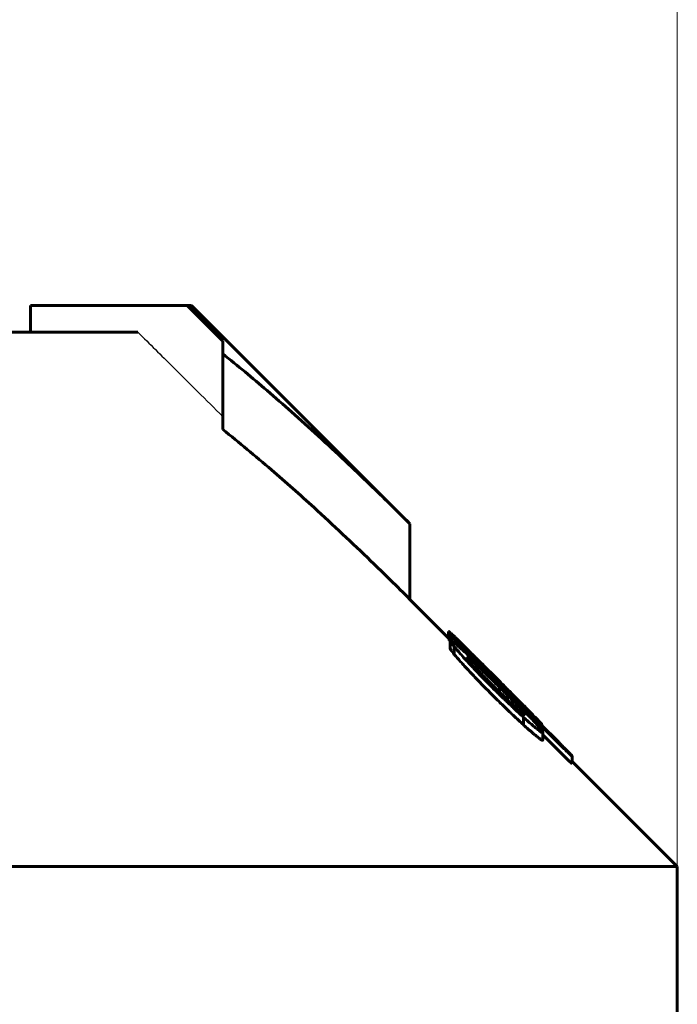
# Model space of a CAD drawing. Header units: millimetres. Extents: x 0 to 841, y 0 to 594.
# Tile 11 of 25: x 258 to 270, y 373 to 391. Entities that reach past the tile are written whole.
import ezdxf

# ---------------------------------------------------------------- set-up
doc = ezdxf.new("R2010")
doc.units = ezdxf.units.MM
for name, pattern in [('K5LT-1', [0]), ('K5LT_BASIC', [0]), ('K5LT_THIN', [0])]:
    doc.linetypes.add(name, pattern=pattern)
doc.layers.add('Системный слой', color=7, linetype='Continuous')
doc.layers.add('Системный слой (1)', color=7, linetype='Continuous', true_color=0x6c6c6c)
doc.styles.add('KDIMTEXTSTYLE', font='txt', dxfattribs={"width": 0.96, "oblique": 15, "height": 5})
doc.styles.add('KTEXTSTYLE', font='txt', dxfattribs={"width": 0.96, "height": 5})
doc.dimstyles.new('KDIMSTYLE (1.00)', dxfattribs={"dimtxt": 5, "dimasz": 1, "dimexe": 2, "dimexo": 0, "dimgap": 1, "dimtad": 1, "dimtxsty": 'KDIMTEXTSTYLE', "dimsah": 1, "dimcen": 0, "dimdle": 1, "dimadec": 0, "dimazin": 0, "dimtfac": 0.667, "dimtmove": 0, "dimatfit": 3, "dimfxl": 1, "dimtvp": 1, "dimtolj": 1, "dimtzin": 0, "dimarcsym": 0})

# ---------------------------------------------------------------- blocks, each defined once
blk = doc.blocks.new('U7')
at = {"layer": 'Системный слой (1)', "color": 150, "linetype": 'K5LT_BASIC', "lineweight": 60, "true_color": 0x0080ff}
for p, q in [((266.012, 379.869), (265.29, 380.592)), ((270.29, 375.592), (268.324, 377.557))]:
    blk.add_line(p, q, dxfattribs=at)
blk = doc.blocks.new('U12')
at = {"layer": 'Системный слой (1)', "color": 150, "linetype": 'K5LT_BASIC', "lineweight": 60, "true_color": 0x0080ff}
for p, q in [((267.757, 378.251), (267.758, 378.249)), ((267.758, 378.249), (267.758, 378.248)), ((267.758, 378.248), (267.759, 378.247))]:
    blk.add_line(p, q, dxfattribs=at)
blk = doc.blocks.new('U13')
at = {"layer": 'Системный слой (1)', "color": 150, "linetype": 'K5LT_BASIC', "lineweight": 60, "true_color": 0x0080ff}
for p, q in [((266.012, 379.853), (266.015, 379.847)), ((266.015, 379.847), (266.024, 379.836)), ((266.024, 379.836), (266.039, 379.819))]:
    blk.add_line(p, q, dxfattribs=at)
blk = doc.blocks.new('D0')
at = {"layer": 'Системный слой (1)'}
for points in [[(219.79, 393.517), (220.29, 394.175), (215.29, 393.517), (220.29, 392.859)], [(270.29, 393.517), (265.29, 394.175), (265.79, 393.517), (265.29, 392.859)]]:
    blk.add_hatch(color=7, dxfattribs=at).paths.add_polyline_path(points)
at = {"layer": 'Системный слой (1)', "color": 7, "linetype": 'K5LT_THIN', "lineweight": 18}
for p, q in [((215.29, 375.592), (215.29, 395.517)), ((270.29, 375.592), (270.29, 395.517)), ((215.29, 393.517), (220.29, 394.175)), ((220.29, 394.175), (219.79, 393.517)), ((265.79, 393.517), (265.29, 394.175)), ((265.29, 394.175), (270.29, 393.517)), ((220.29, 392.859), (215.29, 393.517)), ((215.29, 393.517), (270.29, 393.517)), ((219.79, 393.517), (220.29, 392.859)), ((270.29, 393.517), (265.29, 392.859)), ((265.29, 392.859), (265.79, 393.517))]:
    blk.add_line(p, q, dxfattribs=at)
blk.add_wipeout([(239.102, 394.517), (239.102, 401.899), (246.183, 401.899), (246.183, 394.517)]).dxf.layer = 'Системный слой (1)'
at = {"layer": 'Системный слой (1)', "color": 7, "insert": (239.102, 401.104), "char_height": 5, "attachment_point": 1, "style": 'KTEXTSTYLE'}
blk.add_mtext('\\fArial|b0|c204|p34;\\H5.0;\\W1.000;\\Q15;\\fGOST Type AU|b0|i0|c204|p34;\\Q15;\\W0.960;55', dxfattribs=at)
blk = doc.blocks.new('KDIMARROW_01')
at = {"layer": 'Системный слой'}
blk.add_hatch(color=0, dxfattribs=at).paths.add_polyline_path([(0, 0), (-5, 0.658), (-4.5, 0), (-5, -0.658)])
at = {"layer": 'Системный слой', "color": 0, "linetype": 'K5LT_THIN', "lineweight": 18}
for p, q in [((-4.5, 0), (-5, 0.658)), ((-5, 0.658), (0, 0)), ((0, 0), (-5, -0.658)), ((-5, -0.658), (-4.5, 0))]:
    blk.add_line(p, q, dxfattribs=at)
at = {"layer": 'Системный слой (1)', "color": 0, "linetype": 'K5LT_THIN', "lineweight": 18}
blk.add_line((642.931, 279.592), (641.931, 279.592), dxfattribs=at)

msp = doc.modelspace()

# ---------------------------------------------------------------- linework, layer by layer
at = {"layer": 'Системный слой (1)', "color": 150, "linetype": 'K5LT_BASIC', "lineweight": 60, "true_color": 0x0080ff}
for p, q in [((261.12, 386.092), (258.191, 386.092)), ((258.191, 385.592), (258.191, 386.092)), ((261.12, 386.092), (261.204, 386.092)), ((261.79, 385.426), (261.12, 386.092)), ((265.29, 382.006), (261.204, 386.092)), ((244.54, 385.592), (260.202, 385.592)), ((261.79, 385.186), (261.79, 385.426)), ((261.79, 383.772), (261.79, 385.186)), ((265.29, 380.592), (265.29, 382.006)), ((266.012, 379.853), (266.012, 379.994)), ((266.049, 379.926), (266.049, 379.93)), ((266.049, 379.828), (266.049, 379.926)), ((266.039, 379.682), (266.039, 379.823)), ((266.179, 379.808), (266.179, 379.808)), ((268.175, 377.797), (266.179, 379.788)), ((266.118, 379.563), (266.118, 379.705)), ((266.303, 379.699), (266.303, 379.708)), ((266.396, 379.45), (266.396, 379.485)), ((266.912, 379.03), (266.702, 379.237)), ((266.71, 379.312), (266.851, 379.172)), ((266.844, 379.144), (266.775, 379.214)), ((266.851, 379.172), (266.981, 379.041)), ((266.92, 379.021), (266.963, 378.979)), ((266.94, 379.049), (266.94, 379.078)), ((266.963, 378.858), (266.963, 378.949)), ((267.112, 378.714), (267.112, 378.799)), ((267.393, 378.614), (267.393, 378.613)), ((267.443, 378.435), (267.443, 378.426)), ((267.416, 378.241), (267.416, 378.382)), ((267.696, 378.294), (267.739, 378.251)), ((267.739, 378.251), (268.071, 377.92)), ((267.757, 378.252), (267.757, 378.251)), ((267.757, 378.233), (267.757, 378.251)), ((267.759, 378.232), (267.759, 378.247)), ((267.774, 377.96), (267.774, 378.102)), ((267.774, 378.057), (268.175, 377.656)), ((268.324, 377.659), (268.324, 377.658)), ((268.324, 377.517), (268.324, 377.658)), ((215.29, 375.592), (270.29, 375.592)), ((270.29, 356.592), (270.29, 375.592))]:
    msp.add_line(p, q, dxfattribs=at)
at = {"layer": 'Системный слой (1)', "color": 7, "linetype": 'K5LT-1'}
msp.add_open_spline([(260.202, 385.592), (260.42, 385.375), (260.949, 384.848), (261.478, 384.322), (261.79, 384.011)], degree=3, knots=[0, 0, 0, 0, 1.30139, 3.163088, 3.163088, 3.163088, 3.163088], dxfattribs=at)
at = {"layer": 'Системный слой (1)', "color": 150, "linetype": 'K5LT_BASIC', "lineweight": 60, "true_color": 0x0080ff}
for points, knots in [([(265.29, 382.006), (265.041, 382.255), (264.638, 382.651), (264.065, 383.197), (263.577, 383.65), (263.09, 384.089), (262.497, 384.606), (262.067, 384.964), (261.79, 385.186)], [0, 0, 0, 0, 1.978899, 3.17739, 4.485674, 5.764378, 6.928204, 9, 9, 9, 9]), ([(261.79, 383.772), (262.095, 383.527), (262.668, 383.049), (263.592, 382.229), (264.455, 381.417), (265.048, 380.834), (265.29, 380.592)], [0, 0, 0, 0, 1.771844, 3.355019, 5.505196, 7, 7, 7, 7]), ([(266.275, 379.745), (266.227, 379.793), (266.165, 379.854), (266.082, 379.934), (266.039, 379.974), (266.016, 379.993), (266.012, 379.995), (266.012, 379.994)], [0, 0, 0, 0, 2.949434, 3.837152, 6.180712, 6.877607, 8, 8, 8, 8]), ([(266.012, 379.994), (266.012, 379.993), (266.014, 379.99), (266.02, 379.982), (266.03, 379.971), (266.047, 379.951), (266.071, 379.925), (266.113, 379.879), (266.151, 379.839), (266.179, 379.808)], [0, 0, 0, 0, 1.255401, 1.883708, 2.843687, 4.1306, 5.553603, 6.782332, 10, 10, 10, 10]), ([(266.179, 379.808), (266.169, 379.818), (266.153, 379.834), (266.132, 379.855), (266.115, 379.871), (266.098, 379.888), (266.082, 379.903), (266.069, 379.914), (266.057, 379.924), (266.051, 379.928), (266.049, 379.93)], [0, 0, 0, 0, 1.989945, 2.911403, 4.012689, 5.23408, 6.584187, 7.813659, 8.993648, 11, 11, 11, 11]), ([(266.049, 379.926), (266.058, 379.915), (266.079, 379.893), (266.11, 379.86), (266.139, 379.829), (266.161, 379.807), (266.174, 379.794), (266.179, 379.788)], [0, 0, 0, 0, 2.186738, 4.5665, 5.934341, 7.167334, 8, 8, 8, 8]), ([(266.702, 379.237), (266.645, 379.293), (266.569, 379.366), (266.454, 379.476), (266.375, 379.551), (266.289, 379.631), (266.224, 379.691), (266.171, 379.737), (266.128, 379.774), (266.092, 379.803), (266.06, 379.825), (266.042, 379.831), (266.039, 379.827), (266.039, 379.823)], [0, 0, 0, 0, 2.73894, 3.574488, 5.497153, 6.586259, 7.960984, 8.979843, 9.69967, 10.765083, 11.738397, 13.032945, 14, 14, 14, 14]), ([(266.039, 379.823), (266.039, 379.82), (266.044, 379.808), (266.067, 379.77), (266.097, 379.732), (266.118, 379.705)], [0, 0, 0, 0, 1.642134, 3.171794, 6, 6, 6, 6]), ([(266.71, 379.312), (266.662, 379.36), (266.593, 379.429), (266.501, 379.521), (266.402, 379.619), (266.327, 379.694), (266.275, 379.745)], [0, 0, 0, 0, 2.25945, 3.280631, 4.391725, 7, 7, 7, 7]), ([(266.775, 379.214), (266.721, 379.268), (266.627, 379.363), (266.523, 379.469), (266.452, 379.542), (266.408, 379.588), (266.367, 379.63), (266.34, 379.659), (266.318, 379.683), (266.303, 379.699), (266.294, 379.71), (266.288, 379.717), (266.287, 379.719), (266.287, 379.72)], [0, 0, 0, 0, 3.669405, 6.382492, 7.262153, 8.897688, 9.740477, 10.604791, 11.437362, 12.183081, 12.718073, 13.340195, 14, 14, 14, 14]), ([(266.303, 379.708), (266.3, 379.71), (266.296, 379.714), (266.291, 379.717), (266.289, 379.719), (266.287, 379.72), (266.287, 379.72), (266.287, 379.72)], [0, 0, 0, 0, 3.55862, 5.158078, 6.445499, 7.061448, 8, 8, 8, 8]), ([(266.039, 379.682), (266.039, 379.678), (266.044, 379.666), (266.067, 379.629), (266.097, 379.591), (266.118, 379.563)], [0, 0, 0, 0, 1.642134, 3.171794, 6, 6, 6, 6]), ([(266.118, 379.705), (266.153, 379.664), (266.214, 379.592), (266.313, 379.482), (266.398, 379.39), (266.48, 379.302), (266.631, 379.145), (266.762, 379.012), (266.867, 378.908)], [0, 0, 0, 0, 1.686677, 2.747215, 3.920043, 4.799042, 5.65045, 9, 9, 9, 9]), ([(266.118, 379.563), (266.153, 379.522), (266.214, 379.451), (266.313, 379.341), (266.398, 379.249), (266.48, 379.16), (266.631, 379.003), (266.762, 378.871), (266.867, 378.766)], [0, 0, 0, 0, 1.686677, 2.747215, 3.920043, 4.799042, 5.65045, 9, 9, 9, 9]), ([(266.94, 379.078), (266.878, 379.141), (266.764, 379.254), (266.643, 379.375), (266.543, 379.474), (266.467, 379.549), (266.398, 379.617), (266.356, 379.657), (266.329, 379.683), (266.311, 379.701), (266.303, 379.708)], [0, 0, 0, 0, 3.025728, 5.426372, 5.841382, 7.930165, 9.248727, 9.589284, 10.392608, 11, 11, 11, 11]), ([(266.396, 379.485), (266.39, 379.49), (266.38, 379.496), (266.366, 379.504), (266.361, 379.505), (266.361, 379.502)], [0, 0, 0, 0, 1.967557, 3.269177, 6, 6, 6, 6]), ([(266.361, 379.502), (266.361, 379.501), (266.362, 379.497), (266.367, 379.488), (266.378, 379.473), (266.396, 379.45), (266.421, 379.421), (266.451, 379.387), (266.484, 379.35), (266.526, 379.305), (266.576, 379.251), (266.637, 379.187), (266.68, 379.143), (266.702, 379.12)], [0, 0, 0, 0, 0.644591, 1.39992, 2.335096, 3.403727, 4.51008, 5.683637, 6.970867, 8.176359, 9.955523, 11.97904, 14, 14, 14, 14]), ([(266.963, 378.949), (266.911, 379.001), (266.826, 379.085), (266.73, 379.179), (266.669, 379.237), (266.625, 379.28), (266.554, 379.346), (266.473, 379.421), (266.417, 379.468), (266.396, 379.485)], [0, 0, 0, 0, 2.586508, 4.146166, 4.775469, 5.59518, 6.388526, 8.423643, 10, 10, 10, 10]), ([(266.702, 379.12), (266.725, 379.097), (266.779, 379.041), (266.835, 378.985), (266.867, 378.953)], [0, 0, 0, 0, 2.130713, 5, 5, 5, 5]), ([(266.844, 379.144), (266.885, 379.104), (266.95, 379.04), (267.064, 378.927), (267.137, 378.855), (267.185, 378.808)], [0, 0, 0, 0, 2.130398, 3.391548, 6, 6, 6, 6]), ([(266.92, 379.021), (266.92, 379.021), (266.92, 379.021), (266.918, 379.023), (266.916, 379.026), (266.913, 379.028), (266.912, 379.03)], [0, 0, 0, 0, 1.943845, 3.468798, 4.649062, 7, 7, 7, 7]), ([(267.393, 378.614), (267.393, 378.615), (267.391, 378.618), (267.382, 378.629), (267.365, 378.647), (267.339, 378.674), (267.304, 378.711), (267.268, 378.748), (267.226, 378.79), (267.161, 378.856), (267.065, 378.953), (266.983, 379.035), (266.94, 379.078)], [0, 0, 0, 0, 0.807263, 1.551605, 2.276231, 3.41665, 4.324947, 5.392237, 6.317798, 7.45442, 10.088186, 13, 13, 13, 13]), ([(267.618, 378.301), (267.558, 378.366), (267.468, 378.462), (267.344, 378.592), (267.255, 378.683), (267.13, 378.812), (267.031, 378.911), (266.963, 378.979)], [0, 0, 0, 0, 2.520863, 3.582274, 4.645167, 5.709618, 8, 8, 8, 8]), ([(267.565, 378.455), (267.519, 378.501), (267.448, 378.573), (267.343, 378.678), (267.252, 378.77), (267.129, 378.893), (267.038, 378.985), (266.981, 379.041)], [0, 0, 0, 0, 2.055422, 3.084386, 4.413147, 5.813148, 8, 8, 8, 8]), ([(266.867, 378.953), (266.921, 378.899), (267.019, 378.804), (267.122, 378.705), (267.203, 378.628), (267.267, 378.569), (267.335, 378.508), (267.377, 378.473), (267.402, 378.453), (267.424, 378.437), (267.436, 378.429), (267.443, 378.426)], [0, 0, 0, 0, 2.981075, 5.239517, 5.612467, 7.456546, 8.852562, 9.8072, 10.445652, 10.907499, 12, 12, 12, 12]), ([(266.867, 378.908), (266.923, 378.853), (267.009, 378.768), (267.127, 378.655), (267.256, 378.531), (267.352, 378.441), (267.416, 378.382)], [0, 0, 0, 0, 2.10295, 3.284794, 4.449696, 7, 7, 7, 7]), ([(267.112, 378.799), (267.088, 378.823), (267.055, 378.857), (267.009, 378.902), (266.983, 378.929), (266.968, 378.945), (266.963, 378.949)], [0, 0, 0, 0, 3.322407, 4.763903, 6.351609, 7, 7, 7, 7]), ([(267.443, 378.435), (267.443, 378.437), (267.441, 378.44), (267.435, 378.45), (267.425, 378.464), (267.407, 378.484), (267.382, 378.513), (267.352, 378.547), (267.317, 378.584), (267.275, 378.629), (267.207, 378.7), (267.15, 378.76), (267.112, 378.799)], [0, 0, 0, 0, 0.781337, 1.349539, 2.070285, 2.983814, 4.062911, 5.256727, 6.457876, 7.662141, 9.541349, 13, 13, 13, 13]), ([(267.185, 378.808), (267.225, 378.77), (267.27, 378.727), (267.315, 378.684), (267.331, 378.668), (267.352, 378.649), (267.371, 378.631), (267.384, 378.619), (267.392, 378.614), (267.393, 378.613), (267.393, 378.613)], [0, 0, 0, 0, 4.726274, 5.291516, 6.055181, 7.008368, 8.320908, 9.417946, 10.052939, 11, 11, 11, 11]), ([(266.867, 378.766), (266.923, 378.712), (267.009, 378.627), (267.127, 378.513), (267.256, 378.39), (267.352, 378.3), (267.416, 378.241)], [0, 0, 0, 0, 2.10295, 3.284794, 4.449696, 7, 7, 7, 7]), ([(267.757, 378.252), (267.757, 378.253), (267.75, 378.262), (267.727, 378.287), (267.694, 378.322), (267.642, 378.376), (267.595, 378.424), (267.565, 378.455)], [0, 0, 0, 0, 1.508274, 2.72384, 3.972171, 5.507485, 8, 8, 8, 8]), ([(267.416, 378.382), (267.473, 378.331), (267.543, 378.269), (267.632, 378.194), (267.68, 378.155), (267.717, 378.127), (267.738, 378.112), (267.754, 378.102), (267.769, 378.095), (267.774, 378.098), (267.774, 378.102)], [0, 0, 0, 0, 3.533484, 4.418025, 6.270566, 7.251031, 7.959652, 8.608808, 9.576446, 11, 11, 11, 11]), ([(267.416, 378.241), (267.473, 378.19), (267.543, 378.128), (267.632, 378.052), (267.68, 378.013), (267.717, 377.985), (267.738, 377.971), (267.754, 377.961), (267.769, 377.954), (267.774, 377.956), (267.774, 377.96)], [0, 0, 0, 0, 3.533484, 4.418025, 6.270566, 7.251031, 7.959652, 8.608808, 9.576446, 11, 11, 11, 11]), ([(267.774, 378.102), (267.774, 378.105), (267.77, 378.114), (267.756, 378.136), (267.734, 378.167), (267.688, 378.222), (267.644, 378.272), (267.618, 378.301)], [0, 0, 0, 0, 1.597265, 2.35616, 3.797082, 5.700631, 8, 8, 8, 8]), ([(267.696, 378.294), (267.696, 378.294), (267.695, 378.295), (267.694, 378.296), (267.693, 378.297), (267.691, 378.299), (267.687, 378.303), (267.674, 378.316), (267.654, 378.337), (267.635, 378.355), (267.626, 378.364)], [0, 0, 0, 0, 0.231424, 0.410892, 0.593298, 0.895171, 1.42538, 2.384938, 6.939241, 11, 11, 11, 11]), ([(267.626, 378.364), (267.642, 378.349), (267.665, 378.328), (267.697, 378.299), (267.72, 378.279), (267.738, 378.263), (267.753, 378.252), (267.757, 378.25), (267.757, 378.251)], [0, 0, 0, 0, 1.748584, 2.63704, 4.379363, 5.454798, 6.650327, 9, 9, 9, 9]), ([(268.298, 377.689), (268.288, 377.7), (268.27, 377.718), (268.238, 377.751), (268.19, 377.8), (268.132, 377.859), (268.087, 377.904), (268.071, 377.92)], [0, 0, 0, 0, 1.437307, 2.175966, 3.494457, 6.437549, 8, 8, 8, 8]), ([(268.175, 377.797), (268.186, 377.787), (268.209, 377.764), (268.238, 377.735), (268.264, 377.711), (268.283, 377.693), (268.307, 377.672), (268.318, 377.663), (268.324, 377.658)], [0, 0, 0, 0, 1.44, 3.060534, 4.125616, 5.31147, 6.389968, 9, 9, 9, 9]), ([(268.324, 377.659), (268.324, 377.659), (268.324, 377.659), (268.323, 377.66), (268.322, 377.662), (268.319, 377.665), (268.314, 377.671), (268.307, 377.679), (268.3, 377.686), (268.298, 377.689)], [0, 0, 0, 0, 0.687896, 1.202074, 1.930121, 2.855933, 4.15399, 7.761953, 10, 10, 10, 10]), ([(268.175, 377.656), (268.186, 377.645), (268.209, 377.623), (268.238, 377.594), (268.264, 377.569), (268.283, 377.552), (268.307, 377.531), (268.318, 377.521), (268.324, 377.517)], [0, 0, 0, 0, 1.44, 3.060534, 4.125616, 5.31147, 6.389968, 9, 9, 9, 9])]:
    msp.add_open_spline(points, degree=3, knots=knots, dxfattribs=at)

# ---------------------------------------------------------------- block references
at = {"layer": 'Системный слой (1)'}
for name in ['U7', 'U13', 'U12']:
    msp.add_blockref(name, (0, 0), dxfattribs=at)

# ---------------------------------------------------------------- next in the draw order: dimensions: what is measured, and where the dimension line sits
at = {"layer": 'Системный слой (1)', "color": 7}
dim = msp.add_linear_dim(base=(215.29, 393.517), p1=(270.29, 375.592), p2=(215.29, 375.592), dimstyle='KDIMSTYLE (1.00)', override={"dimexo": 0, "dimpost": '\\fGOST Type AU|b0|c204|p34;\\H5.0;\\W0.960;\\Q15;<>', "dimblk1": 'KDIMARROW_01', "dimblk2": 'KDIMARROW_01', "dimse1": 0, "dimse2": 0, "dimclrt": 7, "dimtol": 1, "dimtp": 0, "dimtm": 0, "dimtdec": 5, "dimtolj": 1}, dxfattribs=at)
dim.commit()
dim.dimension.update_dxf_attribs({"geometry": 'D0', "text_midpoint": (242.79, 393.517), "dimtype": 160})

doc.saveas('drawing.dxf')
